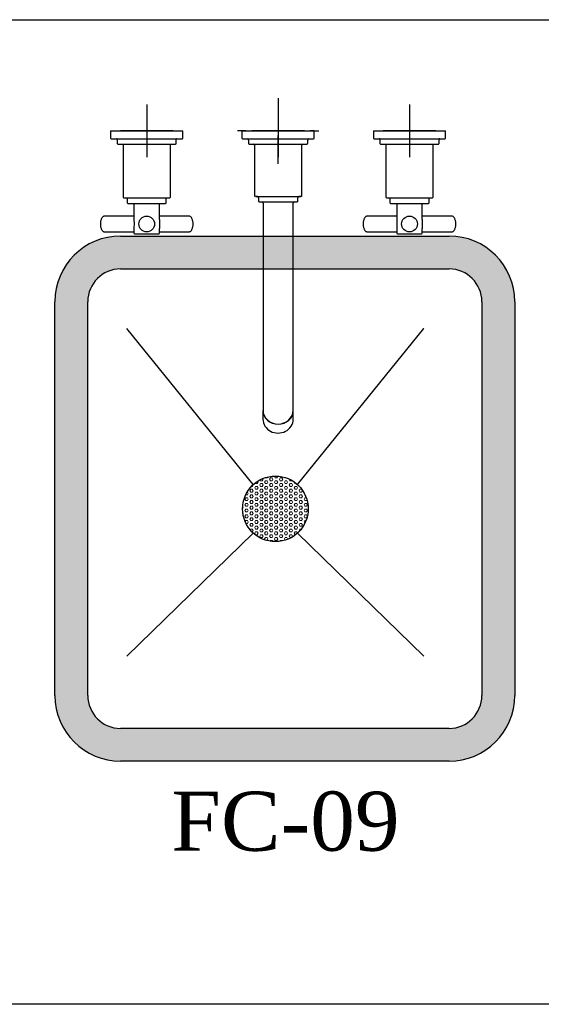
# Model space of a CAD drawing. Header units: inches. Extents: x 1703 to 137267, y -37098 to 14102.
# Tile 33 of 139: x 39546 to 39943, y 7359 to 8109. Entities that reach past the tile are written whole.
import ezdxf

# ---------------------------------------------------------------- set-up
doc = ezdxf.new("R2010")
doc.units = ezdxf.units.IN
doc.header["$MEASUREMENT"] = 0
for name, color, linetype, lineweight in [('CKD Dimensions', 7, 'Continuous', 0), ('CKD Equipments', 252, 'Continuous', 0), ('L1', 171, 'Continuous', 13)]:
    doc.layers.add(name, color=color, linetype=linetype, lineweight=lineweight)
for name, color, linetype in [('elevation line', 1, 'Continuous'), ('EQUI.', 4, 'Continuous'), ('EQUIPMENT', 1, 'Continuous')]:
    doc.layers.add(name, color=color, linetype=linetype)
doc.styles.add('style12', font='BOOKOSI.TTF')

# ---------------------------------------------------------------- blocks, each defined once
blk = doc.blocks.new('G$C92792038')
at = {"layer": 'CKD Dimensions'}
h = blk.add_hatch(color=61, dxfattribs=at)
h.dxf.hatch_style = 1
edge = h.paths.add_edge_path()
edge.add_line((50, 400), (300, 400))
edge.add_arc((300, 350), 50, 360, 90, ccw=False)
edge.add_line((350, 350), (350, 50))
edge.add_arc((300, 50), 50, 270, 360, ccw=False)
edge.add_line((300, 0), (50, 0))
edge.add_arc((50, 50), 50, 180, 270, ccw=False)
edge.add_line((0, 50), (0, 350))
edge.add_arc((50, 350), 50, 90, 180, ccw=False)
edge = h.paths.add_edge_path(flags=16)
edge.add_arc((300, 50), 25, 270, 360)
edge.add_line((325, 50), (325, 350))
edge.add_arc((300, 350), 25, 0, 90)
edge.add_line((300, 375), (50, 375))
edge.add_arc((50, 350), 25, 90, 180)
edge.add_line((25, 350), (25, 50))
edge.add_arc((50, 50), 25, 180, 270)
edge.add_line((50, 25), (300, 25))
h = blk.add_hatch(dxfattribs=at)
h.set_pattern_fill('HEX', color=256, scale=10)
h.set_pattern_definition([(0, (-71622.6968, -11169.517), (0, 2.16506351), [1.25, -2.5]), (120, (-71622.6968, -11169.517), (-1.875, -1.082531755), [1.25, -2.5]), (60, (-71621.4468, -11169.517), (-1.875, 1.082531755), [1.25, -2.5])])
edge = h.paths.add_edge_path()
edge.add_arc((167.8, 192.22), 25, 0, 360)
at = {"layer": 'CKD Equipments'}
for points in [[(150.97, 210.71), (54.8, 329.54)], [(150.97, 210.71), (54.8, 329.54)], [(150.97, 210.71), (54.8, 329.54)], [(184.63, 210.71), (280.8, 329.54)], [(184.63, 210.71), (280.8, 329.54)], [(184.63, 210.71), (280.8, 329.54)]]:
    blk.add_lwpolyline(points, dxfattribs=at)
at = {"layer": 'EQUI.'}
for p, q in [((50, 400), (300, 400)), ((50, 375), (300, 375)), ((0, 50), (0, 350)), ((25, 50), (25, 350)), ((325, 350), (325, 50)), ((350, 350), (350, 50)), ((300, 25), (50, 25)), ((300, 0), (50, 0))]:
    blk.add_line(p, q, dxfattribs=at)
for points in [[(150.97, 210.71), (54.8, 329.54)], [(184.63, 210.71), (280.8, 329.54)], [(54.8, 79.9), (150.97, 173.73)], [(54.8, 79.9), (150.97, 173.73)], [(54.8, 79.9), (150.97, 173.73)], [(54.8, 79.9), (150.97, 173.73)], [(280.8, 79.9), (184.63, 173.73)], [(280.8, 79.9), (184.63, 173.73)], [(280.8, 79.9), (184.63, 173.73)], [(280.8, 79.9), (184.63, 173.73)]]:
    blk.add_lwpolyline(points, dxfattribs=at)
blk.add_circle((167.8, 192.22), 25, dxfattribs=at)
blk.add_circle((167.8, 192.22), 25, dxfattribs=at)
blk.add_circle((167.8, 192.22), 25, dxfattribs=at)
blk.add_circle((167.8, 192.22), 25, dxfattribs=at)
for centre, radius, start, end in [((50, 350), 50, 90, 180), ((300, 350), 50, 0, 90), ((50, 350), 25, 90, 180), ((300, 350), 25, 0, 90), ((50, 50), 50, 180, 270), ((50, 50), 25, 180, 270), ((300, 50), 50, 270, 0), ((300, 50), 25, 270, 0)]:
    blk.add_arc(centre, radius, start, end, dxfattribs=at)
at = {"layer": 'EQUIPMENT'}
for p, q in [((169.88, 505.11), (169.88, 483.61)), ((69.88, 500.11), (69.88, 460.11)), ((169.88, 500.11), (169.88, 460.11)), ((269.88, 500.11), (269.88, 460.11)), ((42.38, 480.11), (97.38, 480.11)), ((42.38, 480.11), (42.38, 474.61)), ((89.88, 480.11), (49.88, 480.11)), ((97.38, 474.61), (97.38, 480.11)), ((144.88, 480.11), (138.88, 480.11)), ((142.38, 480.11), (142.38, 474.61)), ((189.88, 480.11), (149.88, 480.11)), ((194.88, 480.11), (200.88, 480.11)), ((197.38, 474.61), (197.38, 480.11)), ((242.38, 480.11), (297.38, 480.11)), ((242.38, 480.11), (242.38, 474.61)), ((289.88, 480.11), (249.88, 480.11)), ((297.38, 474.61), (297.38, 480.11)), ((42.88, 474.11), (96.88, 474.11)), ((47.38, 473.61), (47.38, 470.61)), ((92.38, 470.61), (92.38, 473.61)), ((147.38, 473.11), (147.38, 470.61)), ((169.88, 455.11), (169.88, 476.61)), ((192.38, 470.61), (192.38, 473.11)), ((242.88, 474.11), (296.88, 474.11)), ((247.38, 473.61), (247.38, 470.61)), ((292.38, 470.61), (292.38, 473.61)), ((47.88, 470.11), (91.88, 470.11)), ((51.88, 470.11), (51.88, 429.61)), ((87.88, 429.61), (87.88, 470.11)), ((151.88, 469.11), (151.88, 430.61)), ((187.88, 430.61), (187.88, 469.11)), ((247.88, 470.11), (291.88, 470.11)), ((251.88, 470.11), (251.88, 429.61)), ((287.88, 429.61), (287.88, 470.11)), ((52.38, 429.11), (87.38, 429.11)), ((55.03, 429.11), (55.03, 425.41)), ((84.73, 425.41), (84.73, 429.11)), ((154.88, 429.11), (154.88, 426.61)), ((184.88, 426.61), (184.88, 429.11)), ((252.38, 429.11), (287.38, 429.11)), ((255.03, 429.11), (255.03, 425.41)), ((284.73, 425.41), (284.73, 429.11)), ((55.53, 424.91), (84.23, 424.91)), ((60.13, 424.71), (79.63, 424.71)), ((60.13, 424.71), (60.13, 412.69)), ((61, 424.91), (61, 424.71)), ((78.77, 424.71), (78.77, 424.91)), ((79.63, 412.58), (79.63, 424.71)), ((158.38, 425.11), (158.38, 305.61)), ((181.38, 305.61), (181.38, 425.11)), ((255.53, 424.91), (284.23, 424.91)), ((260.13, 424.71), (279.63, 424.71)), ((260.13, 424.71), (260.13, 412.69)), ((261, 424.91), (261, 424.71)), ((278.77, 424.71), (278.77, 424.91)), ((279.63, 412.58), (279.63, 424.71)), ((60.13, 415.21), (37.84, 415.21)), ((101.93, 415.21), (79.63, 415.21)), ((260.13, 415.21), (237.84, 415.21)), ((301.93, 415.21), (279.63, 415.21)), ((34.6, 409.37), (34.59, 409.21)), ((34.59, 409.21), (34.6, 409.06)), ((60.13, 405.8), (60.13, 402.21)), ((79.63, 402.21), (79.63, 405.75)), ((105.18, 409.21), (105.17, 409.36)), ((105.17, 409.04), (105.18, 409.21)), ((234.6, 409.37), (234.59, 409.21)), ((234.59, 409.21), (234.6, 409.06)), ((260.13, 405.8), (260.13, 402.21)), ((279.63, 402.21), (279.63, 405.75)), ((305.18, 409.21), (305.17, 409.36)), ((305.17, 409.04), (305.18, 409.21)), ((37.84, 403.21), (60.13, 403.21)), ((60.63, 401.71), (79.13, 401.71)), ((79.63, 403.21), (101.93, 403.21)), ((237.84, 403.21), (260.13, 403.21)), ((260.63, 401.71), (279.13, 401.71)), ((279.63, 403.21), (301.93, 403.21)), ((158.38, 305.61), (158.38, 269.36)), ((181.38, 269.35), (181.38, 305.61)), ((158.31, 267.18), (158.31, 260.48)), ((158.38, 269.36), (158.38, 267.25)), ((181.38, 267.25), (181.38, 269.35)), ((181.46, 260.48), (181.46, 267.18))]:
    blk.add_line(p, q, dxfattribs=at)
for centre in [(69.88, 409.21), (269.88, 409.21)]:
    blk.add_circle(centre, 6, dxfattribs=at)
for centre, radius, start, end in [((42.88, 474.61), 0.5, 180, 270), ((46.88, 473.61), 0.5, 0, 90), ((92.88, 473.61), 0.5, 90, 180), ((96.88, 474.61), 0.5, 270, 0), ((142.87, 474.6), 0.484, 180.59089, 257.20816), ((158.06, 2525), 2050.92, 269.6737, 270.02288), ((146.39, 473.11), 0.994, 359.90149, 76.90515), ((193.36, 473.14), 0.969, 105.51501, 182.34459), ((242.88, 474.61), 0.5, 180, 270), ((246.88, 473.61), 0.5, 0, 90), ((292.88, 473.61), 0.5, 90, 180), ((296.88, 474.61), 0.5, 270, 0), ((47.88, 470.61), 0.5, 180, 270), ((91.88, 470.61), 0.5, 270, 0), ((150.91, 469.15), 0.956, 357.64471, 77.70928), ((188.88, 469.11), 0.999, 105.48615, 180.00027), ((191.92, 470.6), 0.468, 302.26955, 1.21771), ((247.88, 470.61), 0.5, 180, 270), ((291.88, 470.61), 0.5, 270, 0), ((52.38, 429.61), 0.5, 180, 270), ((87.38, 429.61), 0.5, 270, 0), ((152.37, 430.59), 0.478, 178.26733, 257.13819), ((153.92, 429.14), 0.959, 357.75001, 77.99186), ((185.88, 429.11), 0.997, 103.36277, 180.02544), ((187.41, 430.6), 0.475, 305.7664, 0.81013), ((252.38, 429.61), 0.5, 180, 270), ((287.38, 429.61), 0.5, 270, 0), ((55.53, 425.41), 0.5, 180, 270), ((84.23, 425.41), 0.5, 270, 0), ((157.4, 425.12), 0.979, 359.48235, 72.31636), ((182.38, 425.11), 0.994, 107.89165, 180.11735), ((184.39, 426.61), 0.492, 288.09484, 0.3106), ((255.53, 425.41), 0.5, 180, 270), ((284.23, 425.41), 0.5, 270, 0), ((60.63, 402.21), 0.5, 180, 270), ((79.13, 402.21), 0.5, 270, 0), ((260.63, 402.21), 0.5, 180, 270), ((279.13, 402.21), 0.5, 270, 0), ((169.88, 262.02), 12.12, 213.9793, 325.16022)]:
    blk.add_arc(centre, radius, start, end, dxfattribs=at)
for centre, major_axis, ratio, start_param, end_param in [((169.88, 480.11), (27.5, 0), 0.000034, 2.667121, 6.283185), ((169.88, 480.11), (25.88, 0), 0.000034, 2.815846, 6.283185), ((169.88, 480.11), (27.5, 0), 0.000034, 0, 0.47639), ((169.88, 480.11), (25.88, 0), 0.000034, 0, 0.327867), ((169.88, 474.11), (27, 0), 0.000034, 3.141456, 6.282925), ((169.88, 470.11), (22, 0), 0.000034, 3.142066, 6.283185), ((169.88, 430.11), (17.5, 0), 0.000034, 2.696758, 6.283185), ((169.88, 430.11), (17.5, 0), 0.000034, 0, 0.440577), ((169.88, 426.11), (14.5, 0), 0.000034, 3.141569, 6.283185), ((169.88, 267.18), (11.58, 0), 0.906322, 3.141593, 6.283185), ((169.88, 267.25), (11.5, 0), 0.906322, 3.141593, 6.283185), ((169.88, 260.48), (11.58, 0), 0.906322, 3.141593, 3.655143), ((169.88, 260.48), (11.58, 0), 0.906322, 5.752494, 6.283185)]:
    blk.add_ellipse(centre, major_axis=major_axis, ratio=ratio, start_param=start_param, end_param=end_param, dxfattribs=at)
for points, knots in [([(197.01, 474.13), (197.05, 474.14), (197.13, 474.17), (197.26, 474.27), (197.35, 474.41), (197.39, 474.55), (197.38, 474.62), (197.38, 474.63)], [0, 0, 0, 0, 0.168578, 0.402971, 0.679997, 0.948361, 1, 1, 1, 1]), ([(147.39, 470.63), (147.39, 470.62), (147.37, 470.55), (147.41, 470.43), (147.49, 470.3), (147.58, 470.21), (147.66, 470.16), (147.71, 470.14), (147.74, 470.13)], [0, 0, 0, 0, 0.042757, 0.325645, 0.547786, 0.733379, 0.889807, 1, 1, 1, 1]), ([(154.89, 426.62), (154.89, 426.61), (154.88, 426.54), (154.92, 426.41), (155, 426.29), (155.09, 426.2), (155.17, 426.16), (155.24, 426.13), (155.26, 426.13), (155.27, 426.13)], [0, 0, 0, 0, 0.071045, 0.33477, 0.544053, 0.719742, 0.867475, 0.987287, 1, 1, 1, 1]), ([(37.83, 415.18), (37.74, 415.19), (37.46, 415.21), (36.96, 415.02), (36.4, 414.65), (35.89, 414.09), (35.44, 413.35), (35.07, 412.46), (34.8, 411.46), (34.63, 410.39), (34.61, 409.74), (34.6, 409.37)], [0, 0, 0, 0, 0.045604, 0.158159, 0.271631, 0.39062, 0.514613, 0.640295, 0.76551, 0.890129, 1, 1, 1, 1]), ([(60.13, 412.7), (60.13, 412.34), (60.15, 411.97), (60.19, 410.85), (60.23, 410.05), (60.23, 407.96), (60.13, 406.75), (60.13, 405.76)], [0.4022822, 0.4022822, 0.4022822, 0.4022822, 0.4375, 0.4375, 0.5, 0.5, 0.5975436, 0.5975436, 0.5975436, 0.5975436]), ([(79.63, 412.63), (79.63, 412.3), (79.62, 411.94), (79.57, 410.83), (79.54, 410.02), (79.54, 409.21)], [0.90411341, 0.90411341, 0.90411341, 0.90411341, 0.9375, 0.9375, 1, 1, 1, 1]), ([(105.17, 409.36), (105.17, 409.52), (105.16, 410.01), (105.07, 410.91), (104.85, 411.95), (104.53, 412.91), (104.11, 413.74), (103.61, 414.43), (103.04, 414.9), (102.46, 415.17), (102.12, 415.18), (101.95, 415.19)], [0, 0, 0, 0, 0.048847, 0.173034, 0.297636, 0.422848, 0.549037, 0.676469, 0.804317, 0.914337, 1, 1, 1, 1]), ([(237.83, 415.18), (237.74, 415.19), (237.46, 415.21), (236.96, 415.02), (236.4, 414.65), (235.89, 414.09), (235.44, 413.35), (235.07, 412.46), (234.8, 411.46), (234.63, 410.39), (234.61, 409.74), (234.6, 409.37)], [0, 0, 0, 0, 0.045604, 0.158159, 0.271631, 0.39062, 0.514613, 0.640295, 0.76551, 0.890129, 1, 1, 1, 1]), ([(260.13, 412.7), (260.13, 412.34), (260.15, 411.97), (260.19, 410.85), (260.23, 410.05), (260.23, 407.96), (260.13, 406.75), (260.13, 405.76)], [0.4022822, 0.4022822, 0.4022822, 0.4022822, 0.4375, 0.4375, 0.5, 0.5, 0.5975436, 0.5975436, 0.5975436, 0.5975436]), ([(279.63, 412.63), (279.63, 412.3), (279.62, 411.94), (279.57, 410.83), (279.54, 410.02), (279.54, 409.21)], [0.90411341, 0.90411341, 0.90411341, 0.90411341, 0.9375, 0.9375, 1, 1, 1, 1]), ([(305.17, 409.36), (305.17, 409.52), (305.16, 410.01), (305.07, 410.91), (304.85, 411.95), (304.53, 412.91), (304.11, 413.74), (303.61, 414.43), (303.04, 414.9), (302.46, 415.17), (302.12, 415.18), (301.95, 415.19)], [0, 0, 0, 0, 0.048847, 0.173034, 0.297636, 0.422848, 0.549037, 0.676469, 0.804317, 0.914337, 1, 1, 1, 1]), ([(34.6, 409.06), (34.6, 408.9), (34.61, 408.41), (34.7, 407.51), (34.92, 406.47), (35.24, 405.51), (35.65, 404.67), (36.16, 403.99), (36.73, 403.52), (37.3, 403.25), (37.64, 403.23), (37.82, 403.23)], [0, 0, 0, 0, 0.048847, 0.173034, 0.297636, 0.422848, 0.549037, 0.676469, 0.804317, 0.914337, 1, 1, 1, 1]), ([(101.94, 403.24), (102.03, 403.23), (102.3, 403.21), (102.81, 403.39), (103.37, 403.76), (103.88, 404.33), (104.33, 405.07), (104.7, 405.96), (104.97, 406.96), (105.14, 408.02), (105.16, 408.68), (105.17, 409.04)], [0, 0, 0, 0, 0.045604, 0.158159, 0.271631, 0.39062, 0.514613, 0.640295, 0.76551, 0.890129, 1, 1, 1, 1]), ([(234.6, 409.06), (234.6, 408.9), (234.61, 408.41), (234.7, 407.51), (234.92, 406.47), (235.24, 405.51), (235.65, 404.67), (236.16, 403.99), (236.73, 403.52), (237.3, 403.25), (237.64, 403.23), (237.82, 403.23)], [0, 0, 0, 0, 0.048847, 0.173034, 0.297636, 0.422848, 0.549037, 0.676469, 0.804317, 0.914337, 1, 1, 1, 1]), ([(301.94, 403.24), (302.03, 403.23), (302.3, 403.21), (302.81, 403.39), (303.37, 403.76), (303.88, 404.33), (304.33, 405.07), (304.7, 405.96), (304.97, 406.96), (305.14, 408.02), (305.16, 408.68), (305.17, 409.04)], [0, 0, 0, 0, 0.045604, 0.158159, 0.271631, 0.39062, 0.514613, 0.640295, 0.76551, 0.890129, 1, 1, 1, 1])]:
    blk.add_open_spline(points, degree=3, knots=knots, dxfattribs=at)
for points in [[(79.54, 409.21), (79.54, 407.93), (79.64, 406.72), (79.64, 405.74)], [(279.54, 409.21), (279.54, 407.93), (279.64, 406.72), (279.64, 405.74)]]:
    blk.add_open_spline(points, degree=3, dxfattribs=at)

msp = doc.modelspace()

# ---------------------------------------------------------------- linework, layer by layer
at = {"layer": 'elevation line', "ltscale": 0.25}
msp.add_line((39471.31, 8108.65), (41621.31, 8108.65), dxfattribs=at)
msp.add_lwpolyline([(42027.51, 7358.65), (39065, 7358.65)], dxfattribs=at)

# ---------------------------------------------------------------- block references
at = {"layer": 'CKD Equipments', "ltscale": 0.25}
msp.add_blockref('G$C92792038', (39573.3, 7543.85), dxfattribs=at)

# ---------------------------------------------------------------- texts
at = {"layer": 'L1', "color": 0, "insert": (39748.76, 7474.98), "char_height": 45, "width": 940.2214, "attachment_point": 8, "style": 'style12'}
msp.add_mtext('FC-09', dxfattribs=at)

doc.saveas('drawing.dxf')
